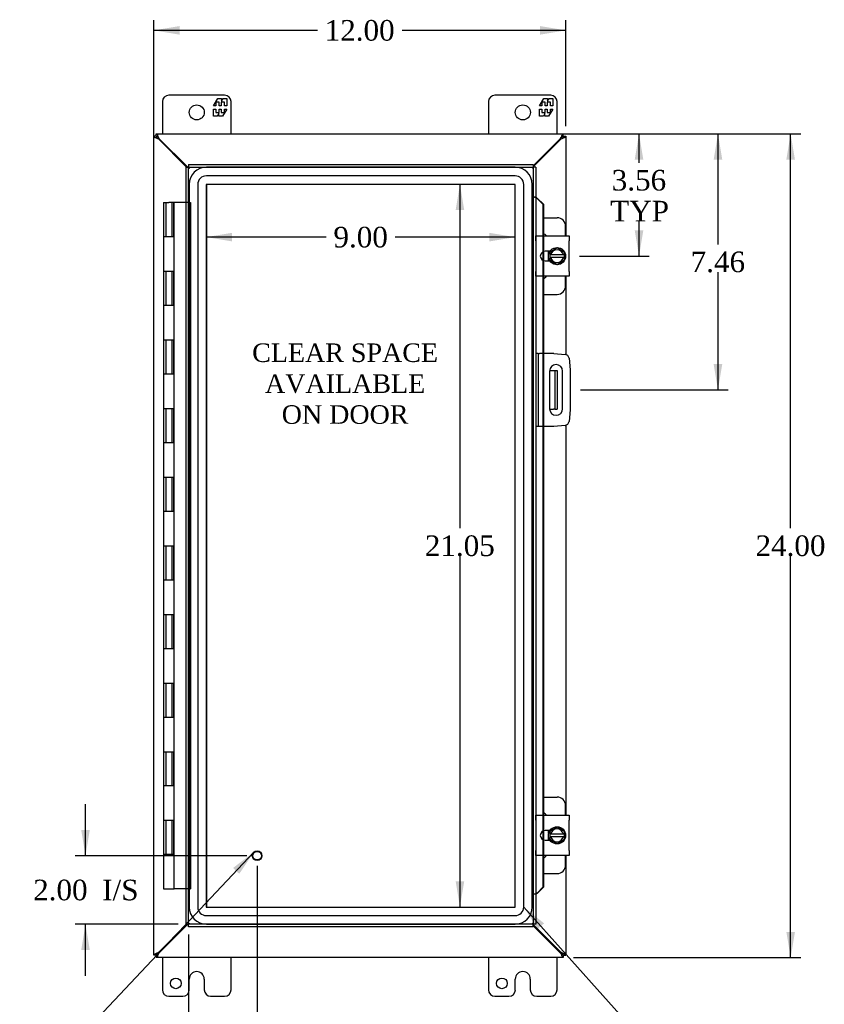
# Model space of a CAD drawing. Header units: inches. Extents: x 5 to 118, y 4 to 79.
# Tile 3 of 7: x 24 to 47, y 28 to 57. Entities that reach past the tile are written whole.
import ezdxf
from ezdxf.enums import TextEntityAlignment as Align
from ezdxf.lldxf.tags import DXFTag

# ---------------------------------------------------------------- set-up
doc = ezdxf.new("R2010")
doc.units = ezdxf.units.IN
doc.header["$MEASUREMENT"] = 0
for name, color, linetype in [('COM40153-1', 7, 'CONTINUOUS'), ('COM40153-2', 7, 'CONTINUOUS'), ('COM42667', 7, 'CONTINUOUS'), ('COM42780', 7, 'CONTINUOUS'), ('COM48426', 7, 'CONTINUOUS'), ('COM70219', 7, 'CONTINUOUS'), ('COM71780-13', 7, 'CONTINUOUS'), ('DEFAULT', 7, 'CONTINUOUS'), ('FET07710', 7, 'CONTINUOUS'), ('HNG10620-20B', 7, 'CONTINUOUS'), ('HNG10620-20C', 7, 'CONTINUOUS'), ('SCC19011', 7, 'CONTINUOUS'), ('SPR20265', 7, 'CONTINUOUS'), ('STD21878', 7, 'CONTINUOUS'), ('WAF25035', 7, 'CONTINUOUS')]:
    doc.layers.add(name, color=color, linetype=linetype)
doc.styles.add('SEACAD_TIMES_NEW_ROMAN', font='times.ttf')
tags = doc.linetypes.add('HIDDEN2', pattern=[0.1875, 0.125, -0.0625]).pattern_tags.tags
tags[6:7] = [DXFTag(74, 4), DXFTag(75, 0), DXFTag(340, '0'), DXFTag(46, 0.0), DXFTag(50, 0.0), DXFTag(44, 0.0), DXFTag(45, 0.0)]
tags[4:5] = [DXFTag(74, 4), DXFTag(75, 0), DXFTag(340, '0'), DXFTag(46, 0.0), DXFTag(50, 0.0), DXFTag(44, 0.0), DXFTag(45, 0.0)]

# ---------------------------------------------------------------- blocks, each defined once
blk = doc.blocks.new('SEANNOT_GROUP2')
at = {"layer": 'DEFAULT', "linetype": 'Continuous'}
blk.add_hatch(color=136, dxfattribs=at).paths.add_polyline_path([(30.383, 31.828), (30.807, 32.459), (30.201, 31.999)])
at = {"layer": 'DEFAULT', "color": 136, "linetype": 'Continuous'}
blk.add_line((25.963, 27.315), (25.663, 27.315), dxfattribs=at)
blk.add_lwpolyline([(25.963, 27.315), (30.807, 32.459)], dxfattribs=at)
at = {"layer": 'DEFAULT', "color": 136, "linetype": 'Continuous', "style": 'SEACAD_TIMES_NEW_ROMAN'}
for s, p in [('GROUND STUD', (19.097, 27.615)), ('DOOR', (19.097, 26.715))]:
    blk.add_text(s, height=0.6, dxfattribs=at).set_placement(p, align=Align.TOP_LEFT)
blk = doc.blocks.new('SEANNOT_GROUP3')
at = {"layer": 'DEFAULT', "linetype": 'Continuous'}
blk.add_hatch(color=136, dxfattribs=at).paths.add_polyline_path([(39.264, 30.387), (38.671, 30.862), (39.078, 30.22)])
at = {"layer": 'DEFAULT', "color": 136, "linetype": 'Continuous'}
blk.add_line((42.372, 26.723), (42.672, 26.723), dxfattribs=at)
blk.add_lwpolyline([(42.372, 26.723), (38.671, 30.862)], dxfattribs=at)
at = {"layer": 'DEFAULT', "color": 136, "linetype": 'Continuous', "style": 'SEACAD_TIMES_NEW_ROMAN'}
blk.add_text('GASKET', height=0.6, dxfattribs=at).set_placement((42.882, 27.023), align=Align.TOP_LEFT)
blk = doc.blocks.new('GDIMGGROUP')
at = {"layer": 'DEFAULT', "linetype": 'Continuous'}
for points in [[(42.155, 52.638), (42.03, 53.388), (41.905, 52.638)], [(42.155, 50.576), (41.905, 50.576), (42.03, 49.826)]]:
    blk.add_hatch(color=136, dxfattribs=at).paths.add_polyline_path(points)
at = {"layer": 'DEFAULT', "color": 136, "linetype": 'Continuous'}
for p, q in [((40.123, 53.388), (42.33, 53.388)), ((42.03, 52.547), (42.03, 53.388)), ((42.03, 49.826), (42.03, 50.837)), ((40.291, 49.826), (42.33, 49.826))]:
    blk.add_line(p, q, dxfattribs=at)
at = {"layer": 'DEFAULT', "color": 136, "linetype": 'Continuous', "style": 'SEACAD_TIMES_NEW_ROMAN'}
for s, p in [('3.56', (41.234, 52.337)), ('TYP', (41.191, 51.437))]:
    blk.add_text(s, height=0.6, dxfattribs=at).set_placement(p, align=Align.TOP_LEFT)
blk = doc.blocks.new('GDIMGGROUP5')
at = {"layer": 'DEFAULT', "linetype": 'Continuous'}
for points in [[(25.779, 33.108), (25.904, 32.358), (26.029, 33.108)], [(25.779, 29.608), (26.029, 29.608), (25.904, 30.358)]]:
    blk.add_hatch(color=136, dxfattribs=at).paths.add_polyline_path(points)
at = {"layer": 'DEFAULT', "color": 136, "linetype": 'Continuous'}
for p, q in [((25.904, 32.358), (25.904, 33.858)), ((30.604, 32.358), (25.604, 32.358)), ((28.604, 30.358), (25.604, 30.358)), ((25.904, 28.858), (25.904, 30.358))]:
    blk.add_line(p, q, dxfattribs=at)
at = {"layer": 'DEFAULT', "color": 136, "linetype": 'Continuous', "style": 'SEACAD_TIMES_NEW_ROMAN'}
for s, p in [('2.00', (24.379, 31.658)), ('I/S', (26.391, 31.658))]:
    blk.add_text(s, height=0.6, dxfattribs=at).set_placement(p, align=Align.TOP_LEFT)
blk = doc.blocks.new('GDIMGGROUP6')
at = {"layer": 'DEFAULT', "linetype": 'Continuous'}
for points in [[(28.154, 27.242), (28.904, 27.367), (28.154, 27.492)], [(31.654, 27.242), (31.654, 27.492), (30.904, 27.367)]]:
    blk.add_hatch(color=136, dxfattribs=at).paths.add_polyline_path(points)
at = {"layer": 'DEFAULT', "color": 136, "linetype": 'Continuous'}
for p, q in [((30.904, 32.058), (30.904, 27.067)), ((28.904, 30.058), (28.904, 27.067)), ((27.404, 27.367), (28.904, 27.367)), ((30.904, 27.367), (31.722, 27.367)), ((31.722, 27.367), (32.022, 27.367))]:
    blk.add_line(p, q, dxfattribs=at)
at = {"layer": 'DEFAULT', "color": 136, "linetype": 'Continuous', "style": 'SEACAD_TIMES_NEW_ROMAN'}
for s, p in [('2.00', (32.232, 27.667)), ('I/S', (34.244, 27.667))]:
    blk.add_text(s, height=0.6, dxfattribs=at).set_placement(p, align=Align.TOP_LEFT)
blk = doc.blocks.new('GDIMGGROUP15')
at = {"layer": 'DEFAULT', "linetype": 'Continuous'}
for points in [[(44.454, 52.638), (44.329, 53.388), (44.204, 52.638)], [(44.454, 46.678), (44.204, 46.678), (44.329, 45.928)]]:
    blk.add_hatch(color=136, dxfattribs=at).paths.add_polyline_path(points)
at = {"layer": 'DEFAULT', "color": 136, "linetype": 'Continuous'}
for p, q in [((39.435, 53.388), (44.629, 53.388)), ((44.329, 53.388), (44.329, 50.168)), ((44.329, 49.358), (44.329, 45.928)), ((40.32, 45.928), (44.629, 45.928))]:
    blk.add_line(p, q, dxfattribs=at)
at = {"layer": 'DEFAULT', "color": 136, "linetype": 'Continuous', "style": 'SEACAD_TIMES_NEW_ROMAN'}
blk.add_text('7.46', height=0.6, dxfattribs=at).set_placement((43.533, 49.958), align=Align.TOP_LEFT)
blk = doc.blocks.new('GDIMGGROUP16')
at = {"layer": 'DEFAULT', "linetype": 'Continuous'}
for points in [[(46.572, 52.638), (46.447, 53.388), (46.322, 52.638)], [(46.572, 30.138), (46.322, 30.138), (46.447, 29.388)]]:
    blk.add_hatch(color=136, dxfattribs=at).paths.add_polyline_path(points)
at = {"layer": 'DEFAULT', "color": 136, "linetype": 'Continuous'}
for p, q in [((40.123, 53.388), (46.747, 53.388)), ((46.447, 41.898), (46.447, 53.388)), ((46.447, 29.388), (46.447, 41.088)), ((40.123, 29.388), (46.747, 29.388))]:
    blk.add_line(p, q, dxfattribs=at)
at = {"layer": 'DEFAULT', "color": 136, "linetype": 'Continuous', "style": 'SEACAD_TIMES_NEW_ROMAN'}
blk.add_text('24.00', height=0.6, dxfattribs=at).set_placement((45.423, 41.688), align=Align.TOP_LEFT)
blk = doc.blocks.new('GDIMGGROUP18')
at = {"layer": 'DEFAULT', "linetype": 'Continuous'}
for points in [[(28.645, 56.528), (27.895, 56.403), (28.645, 56.278)], [(39.145, 56.528), (39.145, 56.278), (39.895, 56.403)]]:
    blk.add_hatch(color=136, dxfattribs=at).paths.add_polyline_path(points)
at = {"layer": 'DEFAULT', "color": 136, "linetype": 'Continuous'}
for p, q in [((27.895, 29.76), (27.895, 56.703)), ((39.895, 53.616), (39.895, 56.703)), ((32.661, 56.403), (27.895, 56.403)), ((39.895, 56.403), (35.129, 56.403))]:
    blk.add_line(p, q, dxfattribs=at)
at = {"layer": 'DEFAULT', "color": 136, "linetype": 'Continuous', "style": 'SEACAD_TIMES_NEW_ROMAN'}
blk.add_text('12.00', height=0.6, dxfattribs=at).set_placement((32.871, 56.703), align=Align.TOP_LEFT)
blk = doc.blocks.new('GDIMGGROUP24')
at = {"layer": 'DEFAULT', "linetype": 'Continuous'}
for points in [[(30.174, 50.254), (30.174, 50.504), (29.424, 50.379)], [(37.672, 50.254), (38.422, 50.379), (37.672, 50.504)]]:
    blk.add_hatch(color=136, dxfattribs=at).paths.add_polyline_path(points)
at = {"layer": 'DEFAULT', "color": 136, "linetype": 'Continuous'}
for p, q in [((32.917, 50.379), (29.424, 50.379)), ((38.422, 50.379), (34.929, 50.379))]:
    blk.add_line(p, q, dxfattribs=at)
at = {"layer": 'DEFAULT', "color": 136, "linetype": 'Continuous', "style": 'SEACAD_TIMES_NEW_ROMAN'}
blk.add_text('9.00', height=0.6, dxfattribs=at).set_placement((33.127, 50.679), align=Align.TOP_LEFT)
blk = doc.blocks.new('GDIMGGROUP25')
at = {"layer": 'DEFAULT', "linetype": 'Continuous'}
for points in [[(36.688, 51.165), (36.938, 51.165), (36.813, 51.915)], [(36.688, 31.611), (36.813, 30.861), (36.938, 31.611)]]:
    blk.add_hatch(color=136, dxfattribs=at).paths.add_polyline_path(points)
at = {"layer": 'DEFAULT', "color": 136, "linetype": 'Continuous'}
for p, q in [((36.813, 51.915), (36.813, 41.898)), ((36.813, 41.088), (36.813, 30.861))]:
    blk.add_line(p, q, dxfattribs=at)
at = {"layer": 'DEFAULT', "color": 136, "linetype": 'Continuous', "style": 'SEACAD_TIMES_NEW_ROMAN'}
blk.add_text('21.05', height=0.6, dxfattribs=at).set_placement((35.789, 41.688), align=Align.TOP_LEFT)

msp = doc.modelspace()

# ---------------------------------------------------------------- linework, layer by layer
at = {"layer": 'COM40153-1', "color": 7, "linetype": 'Continuous'}
for p, q in [((39.427, 46.491), (39.537, 46.491)), ((39.537, 46.491), (39.573, 46.491)), ((39.573, 46.491), (39.645, 46.491)), ((39.573, 46.491), (39.573, 45.366)), ((39.645, 46.491), (39.645, 45.366)), ((39.427, 45.366), (39.537, 45.366)), ((39.573, 45.366), (39.537, 45.366)), ((39.573, 45.366), (39.645, 45.366))]:
    msp.add_line(p, q, dxfattribs=at)
at = {"layer": 'COM40153-2', "color": 7, "linetype": 'Continuous'}
for p, q in [((39.092, 46.991), (39.02, 46.991)), ((39.092, 46.991), (39.092, 44.866)), ((39.092, 46.991), (39.128, 46.991)), ((39.543, 46.991), (39.128, 46.991)), ((39.543, 46.991), (39.877, 46.962)), ((39.991, 46.848), (40.02, 46.514)), ((39.426, 46.478), (39.426, 45.378)), ((39.801, 45.378), (39.801, 46.478)), ((40.02, 46.514), (40.02, 45.343)), ((40.02, 45.343), (39.991, 45.009)), ((39.092, 44.866), (39.02, 44.866)), ((39.128, 44.866), (39.092, 44.866)), ((39.543, 44.866), (39.128, 44.866)), ((39.877, 44.895), (39.543, 44.866))]:
    msp.add_line(p, q, dxfattribs=at)
for centre, radius, start, end in [((39.866, 46.837), 0.125, 5, 85), ((39.614, 46.478), 0.188, 0, 180), ((39.614, 45.378), 0.188, 180, 0), ((39.866, 45.02), 0.125, 275, 355)]:
    msp.add_arc(centre, radius, start, end, dxfattribs=at)
at = {"layer": 'COM42667', "color": 7, "linetype": 'Continuous'}
for p, q in [((39.021, 50.272), (39.021, 50.415)), ((39.021, 50.415), (39.991, 50.415)), ((39.021, 50.272), (39.021, 49.381)), ((39.991, 50.415), (39.991, 50.272)), ((39.991, 49.381), (39.991, 50.272)), ((39.435, 49.967), (39.295, 49.967)), ((39.295, 49.686), (39.435, 49.686)), ((39.021, 49.238), (39.021, 49.381)), ((39.991, 49.381), (39.991, 49.238)), ((39.991, 49.238), (39.021, 49.238)), ((39.021, 33.396), (39.021, 33.539)), ((39.021, 33.539), (39.991, 33.539)), ((39.021, 33.396), (39.021, 32.505)), ((39.991, 33.539), (39.991, 33.396)), ((39.991, 32.505), (39.991, 33.396)), ((39.435, 33.091), (39.295, 33.091)), ((39.295, 32.81), (39.435, 32.81)), ((39.021, 32.362), (39.021, 32.505)), ((39.991, 32.505), (39.991, 32.362)), ((39.991, 32.362), (39.021, 32.362))]:
    msp.add_line(p, q, dxfattribs=at)
for centre in [(39.295, 49.826), (39.295, 32.95)]:
    msp.add_arc(centre, 0.141, 90, 270, dxfattribs=at)
at = {"layer": 'COM42780', "color": 7, "linetype": 'Continuous'}
for p, q in [((39.245, 50.942), (39.642, 50.942)), ((39.892, 50.415), (39.892, 50.692)), ((39.392, 49.895), (39.392, 49.967)), ((39.392, 49.686), (39.392, 49.757)), ((39.892, 48.961), (39.892, 49.238)), ((39.245, 48.711), (39.642, 48.711)), ((39.245, 34.066), (39.642, 34.066)), ((39.892, 33.539), (39.892, 33.816)), ((39.392, 33.019), (39.392, 33.091)), ((39.392, 32.81), (39.392, 32.881)), ((39.892, 32.085), (39.892, 32.362)), ((39.245, 31.835), (39.642, 31.835))]:
    msp.add_line(p, q, dxfattribs=at)
for centre, start, end in [((39.642, 50.692), 0, 90), ((39.142, 50.255), 39.9324, 65.6695), ((39.142, 49.398), 294.3305, 320.0676), ((39.642, 48.961), 270, 0), ((39.642, 33.816), 0, 90), ((39.142, 33.379), 39.9324, 65.6695), ((39.142, 32.522), 294.3305, 320.0676), ((39.642, 32.085), 270, 0)]:
    msp.add_arc(centre, 0.25, start, end, dxfattribs=at)
at = {"layer": 'COM48426', "color": 7, "linetype": 'Continuous'}
for p, q in [((27.967, 53.388), (39.823, 53.388)), ((27.967, 53.316), (27.967, 53.388)), ((39.823, 53.316), (39.823, 53.388)), ((27.967, 53.316), (27.895, 53.316)), ((27.895, 29.46), (27.895, 53.316)), ((27.967, 53.316), (28.003, 53.28)), ((27.967, 53.316), (28.003, 53.28)), ((28.003, 53.255), (28.027, 53.238)), ((28.027, 53.238), (28.846, 52.419)), ((28.029, 53.28), (28.045, 53.256)), ((28.045, 53.256), (28.882, 52.419)), ((38.948, 52.459), (39.745, 53.256)), ((38.948, 52.423), (39.763, 53.238)), ((39.745, 53.256), (39.761, 53.28)), ((39.763, 53.238), (39.787, 53.255)), ((39.823, 53.316), (39.787, 53.28)), ((39.823, 53.316), (39.787, 53.28)), ((39.823, 53.316), (39.895, 53.316)), ((39.895, 53.316), (39.895, 50.415)), ((39.895, 49.238), (39.895, 46.959)), ((39.895, 44.898), (39.895, 33.539)), ((39.895, 32.362), (39.895, 29.46)), ((28.846, 30.358), (28.027, 29.539)), ((28.882, 30.358), (28.045, 29.521)), ((39.763, 29.539), (38.948, 30.353)), ((39.745, 29.521), (38.948, 30.317)), ((27.967, 29.46), (27.895, 29.46)), ((27.967, 29.46), (28.003, 29.496)), ((27.967, 29.46), (28.003, 29.496)), ((27.967, 29.46), (27.967, 29.388)), ((39.823, 29.388), (27.967, 29.388)), ((28.027, 29.539), (28.003, 29.522)), ((28.045, 29.521), (28.029, 29.496)), ((39.761, 29.496), (39.745, 29.521)), ((39.787, 29.522), (39.763, 29.539)), ((39.823, 29.46), (39.787, 29.496)), ((39.823, 29.46), (39.787, 29.496)), ((39.823, 29.46), (39.823, 29.388)), ((39.823, 29.46), (39.895, 29.46))]:
    msp.add_line(p, q, dxfattribs=at)
for points, knots in [([(27.967, 53.388), (27.972, 53.388), (27.977, 53.386), (27.987, 53.375), (27.993, 53.367), (28.003, 53.347), (28.008, 53.335), (28.018, 53.309), (28.023, 53.294), (28.029, 53.28)], [0, 0, 0, 0, 0.25, 0.25, 0.5, 0.5, 0.75, 0.75, 1, 1, 1, 1]), ([(39.761, 53.28), (39.766, 53.294), (39.771, 53.309), (39.782, 53.335), (39.787, 53.347), (39.797, 53.367), (39.802, 53.375), (39.812, 53.386), (39.818, 53.388), (39.823, 53.388)], [0, 0, 0, 0, 0.25, 0.25, 0.5, 0.5, 0.75, 0.75, 1, 1, 1, 1]), ([(27.895, 53.316), (27.895, 53.311), (27.898, 53.306), (27.908, 53.296), (27.916, 53.291), (27.936, 53.28), (27.948, 53.275), (27.975, 53.265), (27.989, 53.26), (28.003, 53.255)], [0, 0, 0, 0, 0.25, 0.25, 0.5, 0.5, 0.75, 0.75, 1, 1, 1, 1]), ([(27.967, 53.316), (27.967, 53.306), (27.971, 53.296), (27.984, 53.275), (27.993, 53.265), (28.003, 53.255)], [0, 0, 0, 0, 0.5, 0.5, 1, 1, 1, 1]), ([(27.967, 53.316), (27.972, 53.316), (27.977, 53.315), (27.987, 53.312), (27.993, 53.309), (28.003, 53.302), (28.008, 53.298), (28.018, 53.29), (28.023, 53.285), (28.029, 53.28)], [0, 0, 0, 0, 0.25, 0.25, 0.5, 0.5, 0.75, 0.75, 1, 1, 1, 1]), ([(39.761, 53.28), (39.766, 53.285), (39.771, 53.29), (39.782, 53.298), (39.787, 53.302), (39.797, 53.309), (39.802, 53.312), (39.812, 53.315), (39.818, 53.316), (39.823, 53.316)], [0, 0, 0, 0, 0.25, 0.25, 0.5, 0.5, 0.75, 0.75, 1, 1, 1, 1]), ([(39.787, 53.255), (39.801, 53.26), (39.815, 53.265), (39.841, 53.275), (39.853, 53.28), (39.873, 53.291), (39.881, 53.296), (39.892, 53.306), (39.895, 53.311), (39.895, 53.316)], [0, 0, 0, 0, 0.25, 0.25, 0.5, 0.5, 0.75, 0.75, 1, 1, 1, 1]), ([(39.787, 53.255), (39.796, 53.265), (39.806, 53.275), (39.819, 53.296), (39.823, 53.306), (39.823, 53.316)], [0, 0, 0, 0, 0.5, 0.5, 1, 1, 1, 1]), ([(28.003, 29.522), (27.989, 29.517), (27.975, 29.512), (27.948, 29.502), (27.936, 29.496), (27.916, 29.486), (27.908, 29.481), (27.898, 29.471), (27.895, 29.466), (27.895, 29.46)], [0, 0, 0, 0, 0.25, 0.25, 0.5, 0.5, 0.75, 0.75, 1, 1, 1, 1]), ([(28.003, 29.522), (27.993, 29.512), (27.984, 29.502), (27.971, 29.481), (27.967, 29.471), (27.967, 29.46)], [0, 0, 0, 0, 0.5, 0.5, 1, 1, 1, 1]), ([(28.029, 29.496), (28.023, 29.492), (28.018, 29.487), (28.008, 29.478), (28.003, 29.474), (27.993, 29.468), (27.987, 29.465), (27.977, 29.461), (27.972, 29.46), (27.967, 29.46)], [0, 0, 0, 0, 0.25, 0.25, 0.5, 0.5, 0.75, 0.75, 1, 1, 1, 1]), ([(28.029, 29.496), (28.023, 29.482), (28.018, 29.468), (28.008, 29.442), (28.003, 29.43), (27.993, 29.41), (27.987, 29.402), (27.977, 29.391), (27.972, 29.388), (27.967, 29.388)], [0, 0, 0, 0, 0.25, 0.25, 0.5, 0.5, 0.75, 0.75, 1, 1, 1, 1]), ([(39.823, 29.46), (39.818, 29.46), (39.812, 29.461), (39.802, 29.465), (39.797, 29.468), (39.787, 29.474), (39.782, 29.478), (39.771, 29.487), (39.766, 29.492), (39.761, 29.496)], [0, 0, 0, 0, 0.25, 0.25, 0.5, 0.5, 0.75, 0.75, 1, 1, 1, 1]), ([(39.823, 29.388), (39.818, 29.388), (39.812, 29.391), (39.802, 29.402), (39.797, 29.41), (39.787, 29.43), (39.782, 29.442), (39.771, 29.468), (39.766, 29.482), (39.761, 29.496)], [0, 0, 0, 0, 0.25, 0.25, 0.5, 0.5, 0.75, 0.75, 1, 1, 1, 1]), ([(39.895, 29.46), (39.895, 29.466), (39.892, 29.471), (39.881, 29.481), (39.873, 29.486), (39.853, 29.496), (39.841, 29.502), (39.815, 29.512), (39.801, 29.517), (39.787, 29.522)], [0, 0, 0, 0, 0.25, 0.25, 0.5, 0.5, 0.75, 0.75, 1, 1, 1, 1]), ([(39.823, 29.46), (39.823, 29.471), (39.819, 29.481), (39.806, 29.502), (39.796, 29.512), (39.787, 29.522)], [0, 0, 0, 0, 0.5, 0.5, 1, 1, 1, 1])]:
    msp.add_open_spline(points, degree=3, knots=knots, dxfattribs=at)
at = {"layer": 'COM70219', "color": 7, "linetype": 'HIDDEN2'}
for p, q in [((38.421, 52.414), (29.425, 52.414)), ((38.421, 52.413), (29.425, 52.413)), ((38.421, 52.164), (29.425, 52.164)), ((28.925, 51.914), (28.925, 30.862)), ((28.926, 51.914), (28.926, 30.862)), ((29.175, 51.914), (29.175, 30.862)), ((29.424, 51.914), (29.424, 30.862)), ((38.421, 51.915), (29.425, 51.915)), ((29.425, 51.914), (29.425, 30.862)), ((38.421, 51.914), (29.425, 51.914)), ((38.421, 30.862), (38.421, 51.914)), ((38.422, 30.862), (38.422, 51.914)), ((38.671, 30.862), (38.671, 51.914)), ((38.92, 30.862), (38.92, 51.914)), ((38.921, 30.862), (38.921, 51.914)), ((29.425, 30.862), (38.421, 30.862)), ((29.425, 30.861), (38.421, 30.861)), ((29.425, 30.612), (38.421, 30.612)), ((29.425, 30.363), (38.421, 30.363)), ((29.425, 30.362), (38.421, 30.362))]:
    msp.add_line(p, q, dxfattribs=at)
for centre, radius, start, end in [((29.425, 51.914), 0.5, 90, 180), ((29.425, 51.914), 0.499, 90, 180), ((38.421, 51.914), 0.5, 0, 90), ((38.421, 51.914), 0.499, 0, 90), ((29.425, 51.914), 0.25, 90, 180), ((38.421, 51.914), 0.25, 0, 90), ((29.425, 51.914), 0.001, 90, 180), ((38.421, 51.914), 0.001, 0, 90), ((29.425, 30.862), 0.5, 180, 270), ((29.425, 30.862), 0.499, 180, 270), ((29.425, 30.862), 0.25, 180, 270), ((29.425, 30.862), 0.001, 180, 270), ((38.421, 30.862), 0.5, 270, 0), ((38.421, 30.862), 0.001, 270, 0), ((38.421, 30.862), 0.25, 270, 0), ((38.421, 30.862), 0.499, 270, 0)]:
    msp.add_arc(centre, radius, start, end, dxfattribs=at)
at = {"layer": 'COM71780-13', "color": 7, "linetype": 'Continuous'}
for p, q in [((28.832, 52.419), (28.904, 52.419)), ((28.832, 30.358), (28.832, 52.419)), ((28.904, 52.491), (28.904, 52.419)), ((28.904, 52.491), (38.948, 52.491)), ((28.904, 52.419), (28.94, 52.383)), ((28.904, 52.419), (28.94, 52.383)), ((38.948, 52.419), (38.912, 52.383)), ((38.948, 52.419), (38.912, 52.383)), ((38.948, 52.491), (38.948, 52.419)), ((39.02, 52.419), (38.948, 52.419)), ((39.02, 52.419), (39.02, 30.358)), ((39.033, 51.544), (39.02, 51.544)), ((39.054, 51.516), (39.051, 51.521)), ((39.062, 51.508), (39.232, 51.336)), ((39.062, 51.508), (39.075, 51.508)), ((39.075, 51.508), (39.245, 51.336)), ((39.232, 51.336), (39.232, 50.415)), ((39.245, 51.336), (39.232, 51.336)), ((39.245, 51.336), (39.245, 50.415)), ((39.232, 49.952), (39.232, 49.701)), ((39.245, 49.957), (39.245, 49.695)), ((39.232, 49.238), (39.232, 46.991)), ((39.245, 49.238), (39.245, 46.991)), ((39.232, 44.866), (39.232, 33.539)), ((39.245, 44.866), (39.245, 33.539)), ((39.232, 33.076), (39.232, 32.825)), ((39.245, 33.081), (39.245, 32.819)), ((39.232, 32.362), (39.232, 31.441)), ((39.245, 32.362), (39.245, 31.441)), ((39.232, 31.441), (39.062, 31.268)), ((39.062, 31.268), (39.075, 31.268)), ((39.245, 31.441), (39.075, 31.268)), ((39.245, 31.441), (39.232, 31.441)), ((39.02, 31.233), (39.033, 31.233)), ((28.832, 30.358), (28.904, 30.358)), ((28.904, 30.358), (28.94, 30.394)), ((28.904, 30.358), (28.94, 30.394)), ((28.904, 30.286), (28.904, 30.358)), ((38.948, 30.286), (28.904, 30.286)), ((38.948, 30.358), (38.912, 30.394)), ((38.948, 30.358), (38.912, 30.394)), ((38.948, 30.286), (38.948, 30.358)), ((39.02, 30.358), (38.948, 30.358))]:
    msp.add_line(p, q, dxfattribs=at)
at = {"layer": 'COM71780-13', "color": 7, "linetype": 'HIDDEN2'}
for p, q in [((28.904, 52.419), (38.948, 52.419)), ((28.904, 30.358), (28.904, 52.419)), ((38.948, 52.419), (38.948, 30.358)), ((39.02, 51.544), (38.948, 51.544)), ((39.054, 51.516), (39.054, 51.516)), ((39.232, 50.415), (39.232, 49.952)), ((39.245, 50.415), (39.245, 49.957)), ((39.232, 49.701), (39.232, 49.238)), ((39.245, 49.695), (39.245, 49.238)), ((39.232, 46.991), (39.232, 44.866)), ((39.245, 46.991), (39.245, 44.866)), ((39.232, 33.539), (39.232, 33.076)), ((39.245, 33.539), (39.245, 33.081)), ((39.232, 32.825), (39.232, 32.362)), ((39.245, 32.819), (39.245, 32.362)), ((39.02, 31.233), (38.948, 31.233)), ((39.051, 31.256), (39.054, 31.261)), ((38.948, 30.358), (28.904, 30.358))]:
    msp.add_line(p, q, dxfattribs=at)
for centre, start, end in [((39.46, 52.595), 245.7342, 249.3654), ((39.46, 30.182), 110.6346, 114.2658)]:
    msp.add_arc(centre, 1.153, start, end, dxfattribs=at)
at = {"layer": 'COM71780-13', "color": 7, "linetype": 'Continuous'}
for centre, radius, start, end in [((39.351, 51.777), 0.395, 216.3142, 223.0054), ((39.46, 52.595), 1.153, 249.3654, 250.458), ((39.351, 30.999), 0.395, 136.9946, 143.6858), ((39.46, 30.182), 1.153, 109.542, 110.6346)]:
    msp.add_arc(centre, radius, start, end, dxfattribs=at)
at = {"layer": 'FET07710', "color": 7, "linetype": 'Continuous'}
for p, q in [((29.957, 54.513), (28.332, 54.513)), ((39.457, 54.513), (37.832, 54.513)), ((28.145, 54.326), (28.145, 53.388)), ((29.635, 54.208), (29.757, 54.42)), ((29.797, 54.314), (29.699, 54.314)), ((29.699, 54.314), (29.699, 54.208)), ((29.757, 54.42), (29.866, 54.42)), ((29.797, 54.208), (29.797, 54.314)), ((29.955, 54.314), (29.857, 54.314)), ((29.857, 54.314), (29.857, 54.208)), ((29.866, 54.42), (29.866, 54.343)), ((29.866, 54.343), (29.911, 54.42)), ((29.911, 54.42), (30.02, 54.42)), ((29.955, 54.208), (29.955, 54.314)), ((30.02, 54.42), (30.02, 54.208)), ((30.145, 53.388), (30.145, 54.326)), ((37.645, 54.326), (37.645, 53.388)), ((39.135, 54.208), (39.257, 54.42)), ((39.297, 54.314), (39.199, 54.314)), ((39.199, 54.314), (39.199, 54.208)), ((39.257, 54.42), (39.366, 54.42)), ((39.297, 54.208), (39.297, 54.314)), ((39.455, 54.314), (39.357, 54.314)), ((39.357, 54.314), (39.357, 54.208)), ((39.366, 54.42), (39.366, 54.343)), ((39.366, 54.343), (39.411, 54.42)), ((39.411, 54.42), (39.52, 54.42)), ((39.455, 54.208), (39.455, 54.314)), ((39.52, 54.42), (39.52, 54.208)), ((39.645, 53.388), (39.645, 54.326)), ((29.699, 54.208), (29.635, 54.208)), ((29.635, 53.898), (29.635, 54.111)), ((29.635, 54.111), (29.699, 54.111)), ((29.699, 54.111), (29.699, 54.005)), ((29.699, 54.005), (29.797, 54.005)), ((29.788, 53.976), (29.743, 53.898)), ((29.788, 53.898), (29.788, 53.976)), ((29.857, 54.208), (29.797, 54.208)), ((29.797, 54.005), (29.797, 54.111)), ((29.797, 54.111), (29.857, 54.111)), ((29.857, 54.111), (29.857, 54.005)), ((29.857, 54.005), (29.955, 54.005)), ((30.02, 54.111), (29.897, 53.898)), ((30.02, 54.208), (29.955, 54.208)), ((29.955, 54.005), (29.955, 54.111)), ((29.955, 54.111), (30.02, 54.111)), ((39.199, 54.208), (39.135, 54.208)), ((39.135, 53.898), (39.135, 54.111)), ((39.135, 54.111), (39.199, 54.111)), ((39.199, 54.111), (39.199, 54.005)), ((39.199, 54.005), (39.297, 54.005)), ((39.288, 53.976), (39.243, 53.898)), ((39.288, 53.898), (39.288, 53.976)), ((39.357, 54.208), (39.297, 54.208)), ((39.297, 54.005), (39.297, 54.111)), ((39.297, 54.111), (39.357, 54.111)), ((39.357, 54.111), (39.357, 54.005)), ((39.357, 54.005), (39.455, 54.005)), ((39.52, 54.111), (39.397, 53.898)), ((39.52, 54.208), (39.455, 54.208)), ((39.455, 54.005), (39.455, 54.111)), ((39.455, 54.111), (39.52, 54.111)), ((29.743, 53.898), (29.635, 53.898)), ((29.897, 53.898), (29.788, 53.898)), ((39.243, 53.898), (39.135, 53.898)), ((39.397, 53.898), (39.288, 53.898)), ((28.145, 29.388), (28.145, 28.451)), ((30.145, 28.451), (30.145, 29.388)), ((37.645, 29.388), (37.645, 28.451)), ((39.645, 28.451), (39.645, 29.388)), ((29.144, 28.981), (29.145, 28.981)), ((38.644, 28.981), (38.645, 28.981)), ((28.926, 28.451), (28.926, 28.763)), ((29.363, 28.763), (29.363, 28.451)), ((38.426, 28.451), (38.426, 28.763)), ((38.863, 28.763), (38.863, 28.451)), ((28.332, 28.263), (28.739, 28.263)), ((29.55, 28.263), (29.957, 28.263)), ((37.832, 28.263), (38.239, 28.263)), ((39.05, 28.263), (39.457, 28.263))]:
    msp.add_line(p, q, dxfattribs=at)
for centre, radius in [((29.145, 54.013), 0.219), ((38.645, 54.013), 0.219), ((28.535, 28.638), 0.156), ((38.035, 28.638), 0.156)]:
    msp.add_circle(centre, radius, dxfattribs=at)
for centre, radius, start, end in [((28.332, 54.326), 0.188, 90, 180), ((29.957, 54.326), 0.188, 0, 90), ((37.832, 54.326), 0.188, 90, 180), ((39.457, 54.326), 0.187, 0, 90), ((29.144, 28.763), 0.218, 90, 180), ((29.145, 28.763), 0.218, 0, 90), ((38.644, 28.763), 0.218, 90, 180), ((38.645, 28.763), 0.218, 0, 90), ((28.332, 28.451), 0.188, 180, 270), ((28.739, 28.451), 0.188, 270, 0), ((29.55, 28.451), 0.187, 180, 270), ((29.957, 28.451), 0.188, 270, 0), ((37.832, 28.451), 0.188, 180, 270), ((38.239, 28.451), 0.188, 270, 0), ((39.05, 28.451), 0.188, 180, 270), ((39.457, 28.451), 0.188, 270, 0)]:
    msp.add_arc(centre, radius, start, end, dxfattribs=at)
at = {"layer": 'HNG10620-20B', "color": 7, "linetype": 'Continuous'}
for p, q in [((28.334, 50.388), (28.18, 50.388)), ((28.18, 50.388), (28.18, 49.388)), ((28.18, 49.388), (28.334, 49.388)), ((28.334, 48.388), (28.18, 48.388)), ((28.18, 48.388), (28.18, 47.388)), ((28.18, 47.388), (28.334, 47.388)), ((28.334, 46.388), (28.18, 46.388)), ((28.18, 46.388), (28.18, 45.388)), ((28.18, 45.388), (28.334, 45.388)), ((28.334, 44.388), (28.18, 44.388)), ((28.18, 44.388), (28.18, 43.388)), ((28.18, 43.388), (28.334, 43.388)), ((28.334, 42.388), (28.18, 42.388)), ((28.18, 42.388), (28.18, 41.388)), ((28.18, 41.388), (28.334, 41.388)), ((28.334, 40.388), (28.18, 40.388)), ((28.18, 40.388), (28.18, 39.388)), ((28.18, 39.388), (28.334, 39.388)), ((28.334, 38.388), (28.18, 38.388)), ((28.18, 38.388), (28.18, 37.388)), ((28.18, 37.388), (28.334, 37.388)), ((28.334, 36.388), (28.18, 36.388)), ((28.18, 36.388), (28.18, 35.388)), ((28.18, 35.388), (28.334, 35.388)), ((28.334, 34.388), (28.18, 34.388)), ((28.18, 34.388), (28.18, 33.388)), ((28.18, 33.388), (28.334, 33.388)), ((28.334, 32.388), (28.18, 32.388)), ((28.18, 32.388), (28.18, 31.388)), ((28.18, 31.388), (28.488, 31.388))]:
    msp.add_line(p, q, dxfattribs=at)
at = {"layer": 'HNG10620-20C', "color": 7, "linetype": 'Continuous'}
for p, q in [((28.18, 51.388), (28.334, 51.388)), ((28.18, 51.388), (28.18, 50.388)), ((28.832, 51.388), (28.334, 51.388)), ((28.334, 50.388), (28.18, 50.388)), ((28.488, 50.388), (28.334, 50.388)), ((28.488, 49.388), (28.488, 50.388)), ((28.18, 49.388), (28.334, 49.388)), ((28.18, 49.388), (28.18, 48.388)), ((28.334, 49.388), (28.488, 49.388)), ((28.334, 48.388), (28.18, 48.388)), ((28.488, 48.388), (28.334, 48.388)), ((28.488, 47.388), (28.488, 48.388)), ((28.18, 47.388), (28.334, 47.388)), ((28.18, 47.388), (28.18, 46.388)), ((28.334, 47.388), (28.488, 47.388)), ((28.334, 46.388), (28.18, 46.388)), ((28.488, 46.388), (28.334, 46.388)), ((28.488, 45.388), (28.488, 46.388)), ((28.18, 45.388), (28.334, 45.388)), ((28.18, 45.388), (28.18, 44.388)), ((28.334, 45.388), (28.488, 45.388)), ((28.334, 44.388), (28.18, 44.388)), ((28.488, 44.388), (28.334, 44.388)), ((28.488, 43.388), (28.488, 44.388)), ((28.18, 43.388), (28.334, 43.388)), ((28.18, 43.388), (28.18, 42.388)), ((28.334, 43.388), (28.488, 43.388)), ((28.334, 42.388), (28.18, 42.388)), ((28.488, 42.388), (28.334, 42.388)), ((28.488, 41.388), (28.488, 42.388)), ((28.18, 41.388), (28.334, 41.388)), ((28.18, 41.388), (28.18, 40.388)), ((28.334, 41.388), (28.488, 41.388)), ((28.334, 40.388), (28.18, 40.388)), ((28.488, 40.388), (28.334, 40.388)), ((28.488, 39.388), (28.488, 40.388)), ((28.18, 39.388), (28.334, 39.388)), ((28.18, 39.388), (28.18, 38.388)), ((28.334, 39.388), (28.488, 39.388)), ((28.334, 38.388), (28.18, 38.388)), ((28.488, 38.388), (28.334, 38.388)), ((28.488, 37.388), (28.488, 38.388)), ((28.18, 37.388), (28.334, 37.388)), ((28.18, 37.388), (28.18, 36.388)), ((28.334, 37.388), (28.488, 37.388)), ((28.334, 36.388), (28.18, 36.388)), ((28.488, 36.388), (28.334, 36.388)), ((28.488, 35.388), (28.488, 36.388)), ((28.18, 35.388), (28.334, 35.388)), ((28.18, 35.388), (28.18, 34.388)), ((28.334, 35.388), (28.488, 35.388)), ((28.334, 34.388), (28.18, 34.388)), ((28.488, 34.388), (28.334, 34.388)), ((28.488, 33.388), (28.488, 34.388)), ((28.18, 33.388), (28.334, 33.388)), ((28.18, 33.388), (28.18, 32.388)), ((28.334, 33.388), (28.488, 33.388)), ((28.334, 32.388), (28.18, 32.388)), ((28.488, 32.388), (28.334, 32.388)), ((28.488, 31.388), (28.488, 32.388)), ((28.832, 31.388), (28.488, 31.388))]:
    msp.add_line(p, q, dxfattribs=at)
at = {"layer": 'HNG10620-20C', "color": 7, "linetype": 'HIDDEN2'}
for p, q in [((28.24, 51.388), (28.24, 50.388)), ((28.417, 51.388), (28.417, 50.388)), ((28.428, 50.388), (28.428, 51.388)), ((28.47, 51.388), (28.47, 50.388)), ((28.488, 50.388), (28.488, 51.388)), ((28.875, 51.388), (28.832, 51.388)), ((28.904, 51.388), (28.875, 51.388)), ((28.904, 51.388), (28.964, 51.388)), ((28.964, 51.388), (28.964, 31.388)), ((28.24, 49.388), (28.24, 48.388)), ((28.417, 49.388), (28.417, 48.388)), ((28.428, 48.388), (28.428, 49.388)), ((28.47, 49.388), (28.47, 48.388)), ((28.488, 48.388), (28.488, 49.388)), ((28.24, 47.388), (28.24, 46.388)), ((28.417, 47.388), (28.417, 46.388)), ((28.428, 46.388), (28.428, 47.388)), ((28.47, 47.388), (28.47, 46.388)), ((28.488, 46.388), (28.488, 47.388)), ((28.24, 45.388), (28.24, 44.388)), ((28.417, 45.388), (28.417, 44.388)), ((28.428, 44.388), (28.428, 45.388)), ((28.47, 45.388), (28.47, 44.388)), ((28.488, 44.388), (28.488, 45.388)), ((28.24, 43.388), (28.24, 42.388)), ((28.417, 43.388), (28.417, 42.388)), ((28.428, 42.388), (28.428, 43.388)), ((28.47, 43.388), (28.47, 42.388)), ((28.488, 42.388), (28.488, 43.388)), ((28.24, 41.388), (28.24, 40.388)), ((28.417, 41.388), (28.417, 40.388)), ((28.428, 40.388), (28.428, 41.388)), ((28.47, 41.388), (28.47, 40.388)), ((28.488, 40.388), (28.488, 41.388)), ((28.24, 39.388), (28.24, 38.388)), ((28.417, 39.388), (28.417, 38.388)), ((28.428, 38.388), (28.428, 39.388)), ((28.47, 39.388), (28.47, 38.388)), ((28.488, 38.388), (28.488, 39.388)), ((28.24, 37.388), (28.24, 36.388)), ((28.417, 37.388), (28.417, 36.388)), ((28.428, 36.388), (28.428, 37.388)), ((28.47, 37.388), (28.47, 36.388)), ((28.488, 36.388), (28.488, 37.388)), ((28.24, 35.388), (28.24, 34.388)), ((28.417, 35.388), (28.417, 34.388)), ((28.428, 34.388), (28.428, 35.388)), ((28.47, 35.388), (28.47, 34.388)), ((28.488, 34.388), (28.488, 35.388)), ((28.24, 33.388), (28.24, 32.388)), ((28.417, 33.388), (28.417, 32.388)), ((28.428, 32.388), (28.428, 33.388)), ((28.47, 33.388), (28.47, 32.388)), ((28.488, 32.388), (28.488, 33.388)), ((28.875, 31.388), (28.832, 31.388)), ((28.904, 31.388), (28.875, 31.388)), ((28.904, 31.388), (28.964, 31.388))]:
    msp.add_line(p, q, dxfattribs=at)
at = {"layer": 'SCC19011', "color": 7, "linetype": 'Continuous'}
for p, q in [((39.642, 50.067), (39.427, 49.935)), ((39.427, 49.935), (39.427, 49.86)), ((39.857, 49.935), (39.642, 50.067)), ((39.857, 49.86), (39.857, 49.935)), ((39.427, 49.86), (39.427, 49.792)), ((39.447, 49.86), (39.427, 49.86)), ((39.427, 49.792), (39.427, 49.717)), ((39.427, 49.792), (39.447, 49.792)), ((39.427, 49.717), (39.642, 49.585)), ((39.457, 49.86), (39.447, 49.86)), ((39.447, 49.792), (39.457, 49.792)), ((39.826, 49.86), (39.457, 49.86)), ((39.457, 49.792), (39.826, 49.792)), ((39.642, 49.585), (39.857, 49.717)), ((39.836, 49.86), (39.826, 49.86)), ((39.826, 49.792), (39.836, 49.792)), ((39.857, 49.86), (39.836, 49.86)), ((39.836, 49.792), (39.857, 49.792)), ((39.857, 49.792), (39.857, 49.86)), ((39.857, 49.717), (39.857, 49.792)), ((39.642, 33.191), (39.427, 33.059)), ((39.427, 33.059), (39.427, 32.984)), ((39.857, 33.059), (39.642, 33.191)), ((39.857, 32.984), (39.857, 33.059)), ((39.427, 32.984), (39.427, 32.916)), ((39.447, 32.984), (39.427, 32.984)), ((39.427, 32.916), (39.427, 32.841)), ((39.427, 32.916), (39.447, 32.916)), ((39.427, 32.841), (39.642, 32.709)), ((39.457, 32.984), (39.447, 32.984)), ((39.447, 32.916), (39.457, 32.916)), ((39.826, 32.984), (39.457, 32.984)), ((39.457, 32.916), (39.826, 32.916)), ((39.642, 32.709), (39.857, 32.841)), ((39.836, 32.984), (39.826, 32.984)), ((39.826, 32.916), (39.836, 32.916)), ((39.857, 32.984), (39.836, 32.984)), ((39.836, 32.916), (39.857, 32.916)), ((39.857, 32.916), (39.857, 32.984)), ((39.857, 32.841), (39.857, 32.916))]:
    msp.add_line(p, q, dxfattribs=at)
for centre, start, end in [((39.642, 49.826), 10.4474, 169.5526), ((39.642, 49.826), 190.4474, 349.5526), ((39.642, 32.95), 10.4474, 169.5526), ((39.642, 32.95), 190.4474, 349.5526)]:
    msp.add_arc(centre, 0.187, start, end, dxfattribs=at)
at = {"layer": 'SPR20265', "color": 7, "linetype": 'Continuous'}
for points in [[(39.424, 49.968), (39.418, 49.96), (39.405, 49.936), (39.387, 49.888), (39.377, 49.818), (39.39, 49.743), (39.412, 49.703), (39.421, 49.689)], [(39.424, 33.092), (39.418, 33.084), (39.405, 33.06), (39.387, 33.012), (39.377, 32.942), (39.39, 32.867), (39.412, 32.827), (39.421, 32.813)]]:
    msp.add_open_spline(points, degree=3, knots=[0.95809266, 0.95809266, 0.95809266, 0.95809266, 0.96139846, 0.96767233, 0.97613064, 0.98702839, 0.99308291, 0.99308291, 0.99308291, 0.99308291], dxfattribs=at)
at = {"layer": 'STD21878', "color": 7, "linetype": 'HIDDEN2'}
for radius in [0.141, 0.125]:
    msp.add_circle((30.904, 32.358), radius, dxfattribs=at)
at = {"layer": 'WAF25035', "color": 7, "linetype": 'Continuous'}
for centre in [(39.642, 49.826), (39.642, 32.95)]:
    msp.add_circle(centre, 0.25, dxfattribs=at)

# ---------------------------------------------------------------- block references
at = {"layer": 'DEFAULT', "color": 7}
for name in ['GDIMGGROUP18', 'GDIMGGROUP15', 'GDIMGGROUP', 'GDIMGGROUP16', 'GDIMGGROUP25', 'GDIMGGROUP24', 'GDIMGGROUP5', 'SEANNOT_GROUP2', 'GDIMGGROUP6', 'SEANNOT_GROUP3']:
    msp.add_blockref(name, (0, 0), dxfattribs=at)

# ---------------------------------------------------------------- texts
at = {"layer": 'DEFAULT', "color": 7, "insert": (33.467, 47.281), "char_height": 0.54, "width": 5.57032, "attachment_point": 2}
msp.add_mtext('{\\fTimes New Roman|b0||i0||c0|p34;\\C7;\\H0.54;\\W1.;CLEAR SPACE \\P}{\\fTimes New Roman|b0||i0||c0|p34;\\C7;\\H0.54;\\W1.;AVAILABLE \\P}{\\fTimes New Roman|b0||i0||c0|p34;\\C7;\\H0.54;\\W1.;ON DOOR}', dxfattribs=at)

doc.saveas('drawing.dxf')
